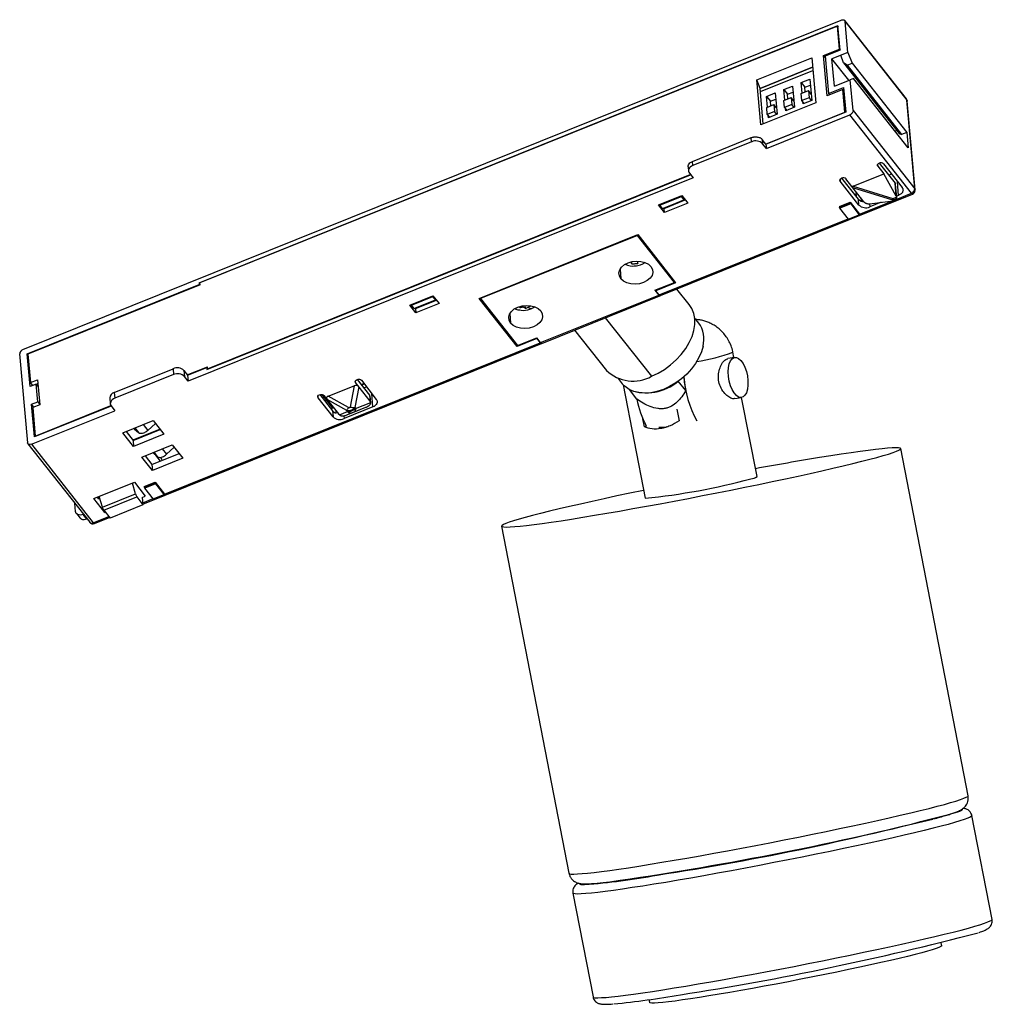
# Paper-space layout '_Posterior' of a CAD drawing. Header units: millimetres. Extents: x -22 to 98, y 17 to 138.
import ezdxf

# ---------------------------------------------------------------- set-up
doc = ezdxf.new("R2010")
doc.units = ezdxf.units.MM

psp = doc.layouts.new('_Posterior')

# ---------------------------------------------------------------- linework, layer by layer
at = {"color": 7, "linetype": 'Continuous', "lineweight": 25}
for p, q in [((-21.6, 97.33), (79.03, 137.83)), ((0.06, 105.52), (78.63, 137.14)), ((78.55, 137.07), (0.15, 105.52)), ((78.8, 134.26), (78.55, 137.07)), ((78.55, 137.07), (78.65, 136.94)), ((78.9, 134.13), (78.63, 137.14)), ((87.04, 128.13), (79.46, 137.78)), ((79.84, 133.86), (79.51, 137.65)), ((79.51, 137.65), (87.09, 128)), ((68.64, 130.48), (75.4, 133.2)), ((75.4, 133.2), (75.9, 127.66)), ((76.85, 133.48), (78.8, 134.26)), ((77.29, 128.52), (76.85, 133.48)), ((76.85, 133.48), (77.09, 133.17)), ((78.9, 134.13), (77.07, 133.39)), ((77.07, 133.39), (77.48, 128.78)), ((79.84, 133.86), (77.89, 133.07)), ((78.8, 134.26), (78.9, 134.13)), ((79.32, 132.58), (78.96, 133.5)), ((79.84, 133.86), (80.37, 132.54)), ((69.06, 129.43), (75.51, 132.03)), ((75.51, 132.02), (69.06, 129.42)), ((78.19, 129.72), (77.89, 133.07)), ((79.97, 130.43), (77.89, 133.07)), ((79.75, 132.29), (79.32, 132.58)), ((79.32, 132.58), (86.17, 123.87)), ((79.75, 132.29), (80.37, 132.54)), ((79.75, 132.29), (86.46, 123.76)), ((80.37, 132.54), (87.08, 124.01)), ((69.09, 129.04), (75.54, 131.64)), ((69.13, 124.94), (68.64, 130.48)), ((69.06, 129.43), (68.64, 130.48)), ((71.97, 129.29), (73.04, 129.72)), ((73.04, 129.72), (73.27, 127.1)), ((74.1, 130.15), (75.16, 130.58)), ((74.22, 128.85), (74.1, 130.15)), ((74.1, 130.15), (74.56, 129.57)), ((74.56, 129.57), (75.23, 129.84)), ((74.61, 129), (74.56, 129.57)), ((75.16, 130.58), (75.4, 127.95)), ((78.19, 129.72), (80.14, 130.5)), ((80.53, 130.65), (80.14, 130.5)), ((80.48, 126.71), (80.14, 130.5)), ((87.24, 122.11), (80.53, 130.65)), ((69.44, 125.07), (69.06, 129.43)), ((69.85, 128.44), (70.91, 128.87)), ((69.96, 127.13), (69.85, 128.44)), ((69.85, 128.44), (70.31, 127.85)), ((70.91, 128.87), (71.14, 126.24)), ((72.09, 127.99), (71.97, 129.29)), ((71.97, 129.29), (72.43, 128.71)), ((72.43, 128.71), (73.1, 128.98)), ((72.48, 128.15), (72.43, 128.71)), ((74.11, 128.8), (74.99, 129.16)), ((74.19, 127.93), (74.11, 128.8)), ((75.33, 128.73), (74.99, 129.16)), ((74.99, 129.16), (75.07, 128.28)), ((79.24, 129.3), (77.29, 128.52)), ((77.48, 128.78), (79.31, 129.52)), ((77.48, 128.78), (77.59, 128.64)), ((79.49, 126.51), (79.24, 129.3)), ((79.24, 129.3), (79.34, 129.17)), ((79.31, 129.52), (79.58, 126.5)), ((75.9, 127.66), (69.13, 124.94)), ((69.86, 127.09), (70.74, 127.45)), ((70.31, 127.85), (70.98, 128.12)), ((70.36, 127.29), (70.31, 127.85)), ((70.74, 127.45), (70.82, 126.57)), ((71.07, 127.02), (70.74, 127.45)), ((71.98, 127.95), (72.87, 128.3)), ((72.06, 127.07), (71.98, 127.95)), ((72.95, 127.43), (72.06, 127.07)), ((73.2, 127.88), (72.87, 128.3)), ((72.87, 128.3), (72.95, 127.43)), ((73.22, 127.08), (72.95, 127.43)), ((75.07, 128.28), (74.19, 127.93)), ((74.46, 127.58), (74.19, 127.93)), ((74.33, 127.53), (74.31, 127.77)), ((75.4, 127.95), (74.33, 127.53)), ((75.07, 128.28), (75.35, 127.93)), ((88.06, 117.07), (87.09, 128)), ((88.11, 116.94), (87.14, 127.87)), ((69.75, 122.59), (79.49, 126.51)), ((79.58, 126.5), (69.77, 122.56)), ((69.82, 122.05), (80.07, 126.17)), ((69.93, 126.22), (69.86, 127.09)), ((70.82, 126.57), (69.93, 126.22)), ((69.93, 126.22), (70.21, 125.87)), ((70.08, 125.82), (70.06, 126.06)), ((71.14, 126.24), (70.08, 125.82)), ((71.09, 126.22), (70.82, 126.57)), ((72.06, 127.07), (72.33, 126.72)), ((72.21, 126.67), (72.19, 126.91)), ((73.27, 127.1), (72.21, 126.67)), ((79.49, 126.51), (79.51, 126.48)), ((87.65, 116.53), (80.07, 126.17)), ((80.48, 126.71), (88.06, 117.07)), ((85.85, 124.27), (85.62, 124.18)), ((86.17, 123.87), (86.46, 123.76)), ((87.08, 124.01), (86.46, 123.76)), ((87.08, 124.01), (87.24, 122.11)), ((60.73, 120.46), (67.97, 123.37)), ((68.01, 122.86), (60.78, 119.95)), ((68.01, 122.86), (67.97, 123.37)), ((69.31, 123.14), (69.36, 122.63)), ((69.77, 122.56), (69.31, 123.14)), ((69.82, 122.05), (69.36, 122.63)), ((69.77, 122.56), (69.82, 122.05)), ((60.78, 119.95), (60.73, 120.46)), ((83.49, 120.08), (83.51, 119.86)), ((83.51, 119.86), (84.25, 118.93)), ((83.71, 120.25), (85.65, 117.79)), ((84.22, 120.15), (86.52, 117.23)), ((1.01, 94.88), (60.49, 118.82)), ((1.09, 94.95), (60.47, 118.85)), ((60.19, 119.78), (60.24, 119.27)), ((60.35, 119), (60.81, 118.42)), ((80.51, 117.42), (84.25, 118.93)), ((85.8, 116.17), (84.25, 118.93)), ((85.22, 118.88), (84.9, 118.75)), ((60.81, 118.42), (-1.28, 93.43)), ((78.88, 118.23), (78.9, 118.01)), ((81.2, 115.09), (78.9, 118.01)), ((81.14, 115.82), (79.11, 118.4)), ((81.82, 115.49), (79.61, 118.29)), ((80.51, 117.42), (85.39, 115.88)), ((85.8, 116.17), (85.65, 117.79)), ((85.85, 115.98), (85.71, 117.65)), ((86.09, 116.28), (85.94, 117.96)), ((56.57, 115.11), (59.42, 116.26)), ((56.8, 103.95), (87.8, 116.43)), ((59.37, 116.23), (59.38, 116.15)), ((59.42, 116.26), (60.17, 115.31)), ((80.42, 117.26), (85.33, 115.72)), ((80.85, 116.6), (80.9, 116.66)), ((80.92, 116.63), (80.85, 116.6)), ((80.9, 116.12), (80.85, 116.6)), ((85.78, 115.78), (87.65, 116.53)), ((86.09, 116.28), (85.84, 116.18)), ((57.31, 114.16), (56.57, 115.11)), ((56.71, 115.16), (56.72, 115.08)), ((56.72, 115.08), (59.38, 116.15)), ((57.06, 114.65), (56.72, 115.08)), ((57.06, 114.65), (59.72, 115.72)), ((59.82, 115.75), (57.25, 114.71)), ((57.27, 114.68), (59.85, 115.71)), ((60.17, 115.31), (57.31, 114.16)), ((59.72, 115.72), (59.38, 116.15)), ((59.82, 115.75), (59.72, 115.72)), ((78.8, 114.89), (80.13, 115.43)), ((78.81, 114.82), (80.14, 115.35)), ((80.19, 115.22), (78.86, 114.69)), ((80.13, 115.43), (81.28, 113.96)), ((80.13, 115.43), (80.14, 115.35)), ((80.19, 115.22), (80.14, 115.35)), ((80.19, 115.22), (81.25, 113.88)), ((81.2, 115.09), (81.14, 115.82)), ((81.28, 113.96), (85.29, 115.58)), ((81.44, 115.97), (81.47, 115.59)), ((82.5, 115.25), (85.43, 115.59)), ((82.51, 115.25), (82.55, 114.86)), ((83.94, 115.42), (82.55, 114.86)), ((85.43, 115.59), (85.33, 115.72)), ((85.39, 115.88), (85.84, 116.06)), ((85.48, 115.75), (85.57, 115.63)), ((85.59, 115.64), (85.57, 115.63)), ((57.06, 114.65), (57.36, 114.75)), ((57.25, 114.71), (57.27, 114.68)), ((57.31, 114.16), (57.27, 114.68)), ((78.8, 114.89), (78.81, 114.82)), ((78.86, 114.69), (78.81, 114.82)), ((79.92, 113.34), (78.86, 114.69)), ((79.92, 113.34), (81.25, 113.88)), ((81.29, 113.89), (79.96, 113.36)), ((81.29, 113.89), (81.25, 113.88)), ((81.28, 113.96), (81.29, 113.89)), ((56.64, 104.05), (79.88, 113.4)), ((79.92, 113.34), (79.96, 113.36)), ((34.52, 103.61), (54.01, 111.45)), ((53.96, 111.36), (53.96, 111.43)), ((54.01, 111.45), (58.66, 105.53)), ((53.96, 111.36), (34.65, 103.58)), ((58.51, 105.57), (53.96, 111.36)), ((53.22, 107.88), (53.22, 108.12)), ((53.94, 108.2), (54, 107.91)), ((54.01, 108.2), (54.02, 108.16)), ((54.86, 108.01), (54.91, 108.05)), ((51.83, 107.2), (51.92, 106.03)), ((0.06, 105.52), (0.08, 105.3)), ((0.06, 105.52), (0.17, 105.39)), ((0.18, 105.26), (0.15, 105.52)), ((56.12, 104.61), (58.51, 105.57)), ((58.66, 105.53), (56.24, 104.56)), ((58.51, 105.57), (58.49, 105.74)), ((-21.09, 96.78), (0.08, 105.3)), ((0.18, 105.26), (-20.99, 96.74)), ((0.13, 105.24), (0.08, 105.3)), ((56.12, 104.61), (56.58, 104.02)), ((56.23, 104.65), (56.24, 104.56)), ((56.64, 104.05), (56.24, 104.56)), ((60.34, 102.84), (58.82, 104.76)), ((25.96, 102.79), (28.82, 103.94)), ((26.16, 102.78), (28.82, 103.85)), ((26.5, 102.35), (29.16, 103.41)), ((29.22, 103.43), (26.64, 102.39)), ((26.67, 102.36), (29.24, 103.4)), ((29.57, 102.99), (26.71, 101.84)), ((28.81, 103.93), (28.82, 103.85)), ((28.82, 103.94), (29.57, 102.99)), ((29.16, 103.41), (28.82, 103.85)), ((29.21, 103.44), (29.16, 103.41)), ((39.17, 97.68), (34.52, 103.61)), ((34.65, 103.58), (34.65, 103.66)), ((34.65, 103.58), (39.2, 97.8)), ((42.05, 98.17), (56.58, 104.02)), ((42.21, 98.08), (56.73, 103.92)), ((26.71, 101.84), (25.96, 102.79)), ((26.15, 102.86), (26.16, 102.78)), ((26.5, 102.35), (26.16, 102.78)), ((26.5, 102.35), (26.8, 102.45)), ((26.64, 102.4), (26.67, 102.36)), ((26.67, 102.36), (26.71, 101.84)), ((38.28, 101.75), (38.37, 100.58)), ((39.41, 102.58), (39.49, 102.48)), ((39.49, 102.48), (39.49, 102.62)), ((39.93, 102.58), (39.92, 102.72)), ((40.18, 102.39), (40.16, 102.74)), ((41.35, 102.57), (40.99, 102.37)), ((41.19, 102.47), (41.27, 102.53)), ((50, 101.21), (55.7, 94.03)), ((61.5, 100.58), (61, 101.21)), ((46.24, 99.7), (50.16, 94.76)), ((-6.87, 78.32), (42.15, 98.05)), ((-4.2, 79.56), (41.99, 98.15)), ((41.59, 98.66), (39.17, 97.68)), ((39.2, 97.8), (41.59, 98.76)), ((41.59, 98.66), (41.58, 98.76)), ((42.05, 98.17), (41.59, 98.76)), ((41.59, 98.66), (41.99, 98.15)), ((39.17, 97.68), (39.16, 97.85)), ((65.83, 96.34), (65.7, 96.98)), ((-22.01, 96.79), (-21.04, 85.86)), ((-20.73, 92.77), (-21.09, 96.78)), ((-21.09, 96.78), (-20.99, 96.65)), ((-20.99, 96.74), (-20.68, 93.25)), ((65.03, 96.2), (65.08, 96.2)), ((65.92, 96.36), (65.09, 96.21)), ((-10.39, 92.06), (-3.15, 94.97)), ((-3.15, 94.97), (-3.09, 94.24)), ((-1.81, 94.74), (-1.74, 94.01)), ((-1.81, 94.74), (-1.35, 94.16)), ((-1.39, 94.22), (1.07, 95.21)), ((-1.35, 94.16), (0.99, 95.1)), ((0.99, 95.1), (1.01, 94.88)), ((0.99, 95.1), (1.09, 94.97)), ((1.09, 94.95), (1.07, 95.21)), ((1.09, 94.95), (1.12, 94.92)), ((-20.68, 93.25), (-19.8, 93.6)), ((-20.41, 92.9), (-20.68, 93.25)), ((-19.8, 93.6), (-19.53, 90.54)), ((-3.09, 94.24), (-10.32, 91.33)), ((-1.28, 93.43), (-1.74, 94.01)), ((-1.35, 94.16), (-1.28, 93.43)), ((19.31, 93.25), (19.29, 93.47)), ((21.1, 90.97), (19.31, 93.25)), ((19.51, 93.64), (21.03, 91.7)), ((20.02, 93.54), (21.85, 91.2)), ((51.6, 93.75), (52.1, 93.12)), ((59.91, 92.27), (58.99, 93.43)), ((-19.98, 93.08), (-20.73, 92.77)), ((-19.79, 90.89), (-19.98, 93.08)), ((-19.98, 93.08), (-19.72, 92.75)), ((-19.9, 92.98), (-19.76, 93.13)), ((-10.39, 92.06), (-10.32, 91.33)), ((15.95, 91.59), (19.13, 92.87)), ((19.13, 92.87), (18.64, 90.26)), ((19.7, 92.75), (19.22, 90.21)), ((20, 93.01), (20.33, 93.14)), ((20.37, 93.08), (20.05, 92.95)), ((20.32, 92.61), (20.64, 92.74)), ((52.22, 92.99), (54.93, 79.04)), ((53.89, 91.24), (52.97, 92.4)), ((-20.54, 90.59), (-19.79, 90.89)), ((-19.79, 90.89), (-19.53, 90.56)), ((-10.92, 91.39), (-10.86, 90.66)), ((14.7, 91.4), (14.68, 91.62)), ((16.54, 89.06), (14.7, 91.4)), ((14.9, 91.79), (16.47, 89.79)), ((15.17, 91.8), (16.48, 90.11)), ((15.41, 91.68), (17.2, 89.4)), ((18.22, 89.81), (15.8, 91.18)), ((18.44, 90.18), (15.95, 91.59)), ((19.31, 90.09), (21.16, 90.82)), ((21.03, 91.7), (21.1, 90.97)), ((21.16, 90.82), (21.09, 91.57)), ((21.43, 90.26), (21.28, 91.93)), ((65.93, 91.29), (66.76, 91.43)), ((68.67, 81.71), (66.78, 91.43)), ((-20.56, 85.67), (-10.3, 89.8)), ((-20.18, 86.58), (-20.54, 90.59)), ((-20.27, 90.24), (-20.54, 90.59)), ((-19.53, 90.54), (-20.41, 90.18)), ((-20.41, 90.18), (-20.1, 86.69)), ((-10.74, 90.38), (-20.18, 86.58)), ((-20.1, 86.69), (-10.78, 90.44)), ((-19.54, 90.53), (-19.53, 90.55)), ((-10.76, 90.4), (-10.3, 89.8)), ((16.48, 90.11), (16.28, 90.03)), ((16.46, 90.34), (16.48, 90.11)), ((16.47, 89.79), (16.54, 89.06)), ((16.93, 89.51), (16.9, 89.78)), ((17.33, 89.28), (18.31, 89.69)), ((21.43, 90.26), (17.88, 88.83)), ((18.22, 89.28), (20.56, 90.22)), ((18.31, 89.69), (18.22, 89.81)), ((18.22, 89.28), (18.96, 89.59)), ((19.17, 89.67), (20.56, 90.22)), ((19.22, 90.21), (19.31, 90.09)), ((58.81, 90.01), (59.09, 88.56)), ((-9.33, 87.08), (-5.58, 88.59)), ((-5.58, 88.59), (-4.26, 86.91)), ((17.85, 89.18), (17.88, 88.83)), ((54.82, 87.83), (54.63, 88.79)), ((-8.92, 87.25), (-8.06, 86.15)), ((-4.75, 87.53), (-8.09, 86.18)), ((-8.06, 86.15), (-4.72, 87.49)), ((-7.97, 87.63), (-7.89, 87.53)), ((-7.89, 87.53), (-7.41, 87.12)), ((-7.85, 87.68), (-7.41, 87.12)), ((-6.81, 88.1), (-6.25, 87.38)), ((-6.25, 87.38), (-5.3, 88.23)), ((55.05, 87.9), (54.82, 87.83)), ((-20.1, 86.69), (-20.05, 86.63)), ((-8.01, 85.4), (-9.33, 87.08)), ((-8.06, 86.15), (-8.01, 85.4)), ((-4.26, 86.91), (-8.01, 85.4)), ((-20.99, 85.73), (-13.4, 76.08)), ((-20.56, 85.67), (-12.98, 76.03)), ((-6.98, 84.1), (-3.24, 85.61)), ((-4.47, 85.11), (-3.94, 84.45)), ((-3.94, 84.45), (-3, 85.31)), ((-3.24, 85.61), (-1.94, 83.96)), ((-2.98, 85.27), (-3.1, 85.22)), ((94.63, 42.47), (86.34, 85.14)), ((-5.68, 82.45), (-6.98, 84.1)), ((-6.58, 84.27), (-5.74, 83.2)), ((-5.74, 83.2), (-2.4, 84.54)), ((-1.94, 83.96), (-5.68, 82.45)), ((-5.62, 84.65), (-5.57, 84.58)), ((-5.57, 84.58), (-5.09, 84.17)), ((-5.5, 84.7), (-5.09, 84.17)), ((-5.3, 84.35), (-4.73, 83.61)), ((-4.55, 83.88), (-4.63, 84.08)), ((-4.55, 83.88), (-4.54, 83.68)), ((-5.74, 83.2), (-5.68, 82.45)), ((-12.88, 79), (-7.9, 81)), ((-7.75, 79.57), (-8.14, 80.91)), ((-7.9, 81), (-6.56, 79.3)), ((-6.68, 80.49), (-5.35, 81.02)), ((-6.68, 80.49), (-6.67, 80.41)), ((-6.67, 80.41), (-5.34, 80.95)), ((-6.62, 80.28), (-6.67, 80.41)), ((-5.29, 80.82), (-6.62, 80.28)), ((-5.56, 78.94), (-6.62, 80.28)), ((-5.35, 81.02), (-4.2, 79.56)), ((-5.35, 81.02), (-5.34, 80.95)), ((-5.29, 80.82), (-5.34, 80.95)), ((-5.29, 80.82), (-4.23, 79.47)), ((-11.54, 77.3), (-12.88, 79)), ((-12.48, 79.16), (-12.3, 78.93)), ((-12.35, 79.21), (-12.15, 78.94)), ((-11.84, 77.93), (-12.25, 79.25)), ((-11.84, 77.93), (-7.75, 79.57)), ((-11.66, 77.58), (-7.59, 79.22)), ((-7.59, 79.22), (-6.87, 78.23)), ((-6.94, 79.15), (-6.56, 79.3)), ((-6.93, 79.14), (-6.87, 78.23)), ((-6.88, 78.48), (-5.6, 78.99)), ((-5.56, 78.94), (-4.23, 79.47)), ((-5.56, 78.94), (-5.52, 78.95)), ((-4.19, 79.49), (-5.52, 78.95)), ((-4.19, 79.49), (-4.23, 79.47)), ((-4.19, 79.49), (-4.2, 79.56)), ((-15.14, 77.43), (-15.23, 78.4)), ((-11.66, 77.58), (-10.89, 76.61)), ((-6.87, 78.23), (-10.89, 76.61)), ((-15.04, 77.17), (-14.58, 76.58)), ((-14.17, 77.06), (-14.19, 77.05)), ((-13.73, 76.47), (-14.19, 77.05)), ((-13.71, 76.48), (-13.73, 76.47)), ((-12.98, 76.03), (-11.05, 76.8)), ((-12.82, 75.93), (-10.95, 76.68)), ((-11.54, 77.3), (-11.55, 77.44)), ((-11.54, 77.3), (-11.47, 77.33)), ((37.26, 75.61), (45.54, 32.94)), ((97.58, 27.27), (95.1, 40.02)), ((46.02, 30.49), (48.5, 17.74)), ((91.39, 24.03), (91.32, 24.39)), ((55.38, 17.4), (55.45, 17.05))]:
    psp.add_line(p, q, dxfattribs=at)
at = {"color": 7, "linetype": 'Continuous', "lineweight": 25, "flags": 128}
for points in [[(79.03, 137.83), (79.12, 137.86), (79.2, 137.87), (79.28, 137.87), (79.35, 137.85), (79.41, 137.82), (79.46, 137.77), (79.49, 137.71), (79.51, 137.65)], [(60.78, 119.95), (60.61, 119.86), (60.47, 119.76), (60.36, 119.65), (60.28, 119.52), (60.24, 119.39), (60.24, 119.26), (60.28, 119.13), (60.35, 119)], [(83.51, 119.86), (83.48, 119.91), (83.47, 119.96), (83.47, 120.02), (83.48, 120.07), (83.51, 120.12), (83.56, 120.17), (83.62, 120.21), (83.68, 120.24)], [(78.9, 118.01), (78.88, 118.06), (78.86, 118.11), (78.86, 118.16), (78.88, 118.22), (78.91, 118.27), (78.95, 118.31), (79.01, 118.35), (79.07, 118.39)], [(85.48, 115.75), (85.69, 115.84), (85.85, 115.9)], [(51.92, 106.03), (51.74, 106.37), (51.69, 106.74), (51.79, 107.11), (52.02, 107.46), (52.37, 107.76), (52.81, 108), (53.32, 108.15), (53.87, 108.2), (54.4, 108.16), (54.89, 108.03), (55.31, 107.81), (55.62, 107.52)], [(55.62, 107.52), (55.8, 107.18), (55.85, 106.81), (55.76, 106.44), (55.52, 106.09), (55.18, 105.79), (54.73, 105.56), (54.22, 105.41), (53.68, 105.35), (53.14, 105.39), (52.65, 105.52), (52.24, 105.74), (51.92, 106.03)], [(38.37, 100.58), (38.19, 100.92), (38.14, 101.29), (38.24, 101.66), (38.47, 102.01), (38.82, 102.31), (39.26, 102.54), (39.77, 102.69), (40.31, 102.75), (40.85, 102.71), (41.34, 102.58), (41.75, 102.36), (42.07, 102.07)], [(42.07, 102.07), (42.25, 101.73), (42.3, 101.36), (42.2, 100.99), (41.97, 100.64), (41.62, 100.34), (41.18, 100.1), (40.67, 99.95), (40.13, 99.9), (39.59, 99.94), (39.1, 100.07), (38.68, 100.29), (38.37, 100.58)], [(55.7, 94.03), (56.52, 94.41), (57.31, 94.88), (58.05, 95.43), (58.74, 96.04), (59.36, 96.71), (59.9, 97.43), (60.34, 98.17), (60.68, 98.93), (60.9, 99.68), (61.02, 100.42), (61.01, 101.12), (60.89, 101.77), (60.65, 102.37), (60.34, 102.84)], [(62.04, 97.75), (61.83, 97.04), (61.52, 96.33), (61.11, 95.62), (60.61, 94.95), (60.03, 94.31), (59.38, 93.73), (58.67, 93.21), (57.92, 92.78), (57.15, 92.42), (56.37, 92.17), (55.6, 92.01), (54.86, 91.96), (54.16, 92.01), (53.51, 92.16), (52.94, 92.42), (52.44, 92.76), (52.1, 93.12)], [(67.49, 92.45), (67.36, 92.02), (67.18, 91.7), (66.95, 91.5), (66.69, 91.42), (66.41, 91.48), (66.13, 91.67), (65.85, 91.98), (65.61, 92.39), (65.4, 92.88), (65.25, 93.43), (65.15, 94), (65.12, 94.57), (65.15, 95.1), (65.25, 95.56), (65.4, 95.94), (65.61, 96.2), (65.86, 96.34), (66.13, 96.35), (66.41, 96.23), (66.69, 95.98), (66.95, 95.62), (67.18, 95.16), (67.36, 94.64), (67.49, 94.08), (67.55, 93.5), (67.55, 92.95), (67.49, 92.45)], [(19.31, 93.25), (19.26, 93.35), (19.28, 93.46), (19.36, 93.56), (19.48, 93.63), (19.63, 93.66), (19.78, 93.66), (19.92, 93.62), (20.02, 93.54)], [(-10.32, 91.33), (-10.48, 91.25), (-10.62, 91.15), (-10.73, 91.04), (-10.81, 90.91), (-10.85, 90.78), (-10.86, 90.65), (-10.83, 90.52), (-10.76, 90.4)], [(14.7, 91.4), (14.66, 91.5), (14.67, 91.6), (14.75, 91.7), (14.87, 91.77), (15.02, 91.81), (15.18, 91.81), (15.31, 91.76), (15.41, 91.68)], [(21.85, 91.2), (21.93, 91.08), (21.96, 90.95), (21.96, 90.81), (21.92, 90.68), (21.84, 90.55), (21.73, 90.44), (21.59, 90.34), (21.43, 90.26)], [(54.74, 80.01), (54.71, 80), (53.05, 79.66), (51.44, 79.32), (49.88, 78.98), (48.38, 78.65), (46.95, 78.33), (45.59, 78.02), (44.32, 77.72), (43.13, 77.44), (42.04, 77.17), (41.06, 76.91), (40.17, 76.68), (39.4, 76.46), (38.74, 76.26), (38.2, 76.09), (37.78, 75.93), (37.48, 75.8), (37.31, 75.69), (37.26, 75.61), (37.33, 75.55), (37.53, 75.51), (37.86, 75.5), (38.3, 75.51), (38.87, 75.55), (39.55, 75.62), (40.34, 75.7), (41.25, 75.81), (42.26, 75.95), (43.37, 76.11), (44.57, 76.28), (45.86, 76.48), (47.23, 76.7), (48.68, 76.94), (50.19, 77.2), (51.77, 77.47), (53.39, 77.76), (55.06, 78.06), (56.76, 78.37), (58.48, 78.69), (60.23, 79.02), (61.98, 79.36), (63.73, 79.7), (65.47, 80.05), (67.19, 80.39), (68.88, 80.74), (70.54, 81.09), (72.16, 81.43), (73.72, 81.77), (75.22, 82.1), (76.65, 82.42), (78.01, 82.73), (79.28, 83.02), (80.46, 83.31), (81.55, 83.58), (82.54, 83.83), (83.42, 84.07), (84.2, 84.29), (84.85, 84.48), (85.4, 84.66), (85.82, 84.81), (86.12, 84.95), (86.29, 85.05), (86.34, 85.14), (86.26, 85.2), (86.06, 85.23), (85.74, 85.25), (85.29, 85.23), (84.73, 85.19), (84.05, 85.13), (83.25, 85.04), (82.35, 84.93), (81.34, 84.8), (80.23, 84.64), (79.02, 84.46), (77.73, 84.26), (76.36, 84.04), (76.36, 84.04)], [(-13.18, 75.98), (-13.18, 75.96), (-13.17, 75.95), (-13.16, 75.93), (-13.16, 75.92), (-13.15, 75.91), (-13.14, 75.91), (-13.14, 75.91)], [(45.54, 32.94), (45.62, 32.88), (45.82, 32.84), (46.14, 32.83), (46.59, 32.85), (47.15, 32.89), (47.84, 32.95), (48.63, 33.04), (49.54, 33.15), (50.55, 33.28), (51.66, 33.44), (52.86, 33.62), (54.15, 33.82), (55.52, 34.04), (56.97, 34.28), (58.48, 34.53), (60.05, 34.8), (61.68, 35.09), (63.34, 35.39), (65.04, 35.7), (66.77, 36.02), (68.51, 36.35), (70.26, 36.69), (72.02, 37.03), (73.76, 37.38), (75.48, 37.73), (77.17, 38.08), (78.83, 38.42), (80.44, 38.76), (82, 39.1), (83.5, 39.43), (84.94, 39.75), (86.29, 40.06), (87.57, 40.36), (88.75, 40.64), (89.84, 40.91), (90.83, 41.17), (91.71, 41.4), (92.48, 41.62), (93.14, 41.82), (93.68, 41.99), (94.1, 42.15), (94.4, 42.28), (94.58, 42.39), (94.63, 42.47), (94.63, 42.47)], [(95.1, 40.02), (95.1, 40.02), (95.05, 39.94), (94.88, 39.83), (94.58, 39.7), (94.16, 39.54), (93.62, 39.37), (92.96, 39.17), (92.19, 38.95), (91.3, 38.72), (90.32, 38.46), (89.23, 38.19), (88.04, 37.91), (86.77, 37.61), (85.41, 37.3), (83.98, 36.98), (82.48, 36.65), (80.92, 36.31), (79.31, 35.97), (77.65, 35.62), (75.95, 35.28), (74.23, 34.93), (72.49, 34.58), (70.74, 34.24), (68.99, 33.9), (67.25, 33.57), (65.52, 33.25), (63.82, 32.94), (62.15, 32.64), (60.53, 32.35), (58.96, 32.08), (57.44, 31.82), (56, 31.59)], [(93.37, 40.48), (93.63, 40.58), (93.84, 40.7), (93.93, 40.79), (93.93, 40.83)], [(56, 31.59), (54.63, 31.37), (53.33, 31.17), (52.13, 30.99), (51.02, 30.83), (50.01, 30.7), (49.11, 30.59), (48.31, 30.5), (47.63, 30.43), (47.06, 30.4), (46.62, 30.38), (46.3, 30.39), (46.1, 30.43), (46.02, 30.49)], [(46.81, 31.68), (46.85, 31.62), (47.01, 31.57), (47.3, 31.56), (47.47, 31.56)], [(58.47, 18.84), (59.92, 19.07), (61.43, 19.33), (63.01, 19.6), (64.63, 19.89), (66.3, 20.19), (68, 20.5), (69.72, 20.82), (71.47, 21.15), (73.22, 21.49), (74.97, 21.83), (76.71, 22.18), (78.43, 22.53), (80.12, 22.87), (81.78, 23.22), (83.4, 23.56), (84.96, 23.9), (86.46, 24.23), (87.89, 24.55), (89.25, 24.86), (90.52, 25.16), (91.7, 25.44), (92.79, 25.71), (93.78, 25.96), (94.66, 26.2), (95.44, 26.42), (96.09, 26.61), (96.64, 26.79), (97.06, 26.95), (97.36, 27.08), (97.53, 27.19), (97.58, 27.27), (97.58, 27.27)], [(91.39, 24.03), (91.39, 24), (91.28, 23.92), (91.05, 23.81), (90.7, 23.68), (90.22, 23.53), (89.63, 23.35), (88.92, 23.16), (88.11, 22.95), (87.19, 22.72), (86.17, 22.47), (85.07, 22.22), (83.88, 21.95), (82.62, 21.67), (81.3, 21.38), (79.92, 21.09), (78.49, 20.79), (77.03, 20.49), (75.55, 20.19), (74.05, 19.9), (72.54, 19.6), (71.04, 19.32), (69.56, 19.04), (68.1, 18.78), (66.69, 18.52), (65.32, 18.28), (64, 18.06), (62.75, 17.86)], [(48.5, 17.74), (48.57, 17.68), (48.77, 17.64), (49.1, 17.63), (49.54, 17.65), (50.11, 17.68), (50.79, 17.75), (51.58, 17.83), (52.49, 17.95), (53.5, 18.08), (54.61, 18.24), (55.81, 18.42), (57.1, 18.62), (58.47, 18.84)], [(62.75, 17.86), (61.58, 17.67), (60.49, 17.5), (59.49, 17.36), (58.59, 17.23), (57.79, 17.13), (57.1, 17.06), (56.53, 17), (56.07, 16.98), (55.74, 16.98), (55.53, 17), (55.45, 17.05), (55.45, 17.05)]]:
    psp.add_lwpolyline(points, dxfattribs=at)
at = {"color": 7, "linetype": 'Continuous', "lineweight": 25}
for centre, radius, start, end in [((86.64, 127.82), 0.5, 5.0449, 38.1746), ((86.85, 127.99), 0.24, 3.8999, 37.8227), ((68.52, 121.76), 1.21, 46.0781, 114.6876), ((83.88, 119.8), 0.484, 46.0781, 114.6876), ((79.28, 117.95), 0.484, 46.0781, 114.6876), ((87.62, 116.89), 0.5, 291.9254, 360), ((87.79, 116.72), 0.258, 315.4558, 335.8205), ((87.67, 116.76), 0.379, 338.1816, 20.3205), ((82.04, 115.96), 1.21, 226.0781, 294.6876), ((86.05, 116.23), 0.797, 210.8342, 214.6386), ((85.92, 116.13), 0.63, 214.6195, 218.9853), ((53.47, 110.13), 2.54, 246.0145, 304.7514), ((39.92, 104.71), 2.57, 246.3037, 294.4467), ((40.96, 103.07), 0.7, 231.0317, 272.2574), ((58.77, 98.6), 3.37, 345.4474, 35.9848), ((-21.4, 96.75), 0.61, 109.0018, 176.7901), ((57.34, 120.38), 24.85, 279.0633, 289.6777), ((-2.65, 93.87), 1.21, 46.0781, 114.6876), ((53.42, 98.11), 4.67, 225.8114, 299.1859), ((-2.58, 93.14), 1.21, 46.0781, 114.6876), ((55.11, 97.96), 5.96, 248.9076, 310.592), ((72.95, 94.99), 13.33, 184.3952, 208.8791), ((74.54, 95.3), 14.94, 185.1259, 191.7065), ((-10.19, 91.35), 0.73, 105.3301, 177.5449), ((20.84, 91.54), 0.249, 5.4306, 39.2628), ((66.66, 93.79), 13.02, 191.2998, 206.9027), ((17.13, 90.35), 0.869, 220.5093, 256.1485), ((5.69, 97.49), 14.69, 328.4709, 330.1528), ((18.73, 90.23), 0.686, 232.3281, 290.1726), ((19.08, 92.09), 1.89, 256.4341, 274.2583), ((18.92, 90), 0.409, 307.515, 14.0682), ((17.38, 89.93), 1.21, 226.0781, 294.6876), ((146.73, -346.32), 436.07, 99.2859, 100.3367), ((46.88, 159.38), 80.74, 275.7213, 285.0961), ((67.71, 83.12), 1.71, 276.671, 304.2728), ((-13.01, 76.39), 0.5, 218.1864, 291.9941), ((5.96, 364.91), 336, 278.6318, 285.0786), ((-6.09, 429.98), 402.1, 278.1032, 283.8668), ((41.07, 116.02), 84.71, 274.3294, 280.4196), ((3.43, 377.56), 363.87, 278.8246, 284.7142), ((40.78, 122.75), 106.37, 275.5384, 279.9967)]:
    psp.add_arc(centre, radius, start, end, dxfattribs=at)
for points, knots in [([(87.09, 128), (87.11, 127.98), (87.12, 127.95), (87.13, 127.91), (87.14, 127.9), (87.14, 127.88), (87.14, 127.88), (87.14, 127.86), (87.14, 127.86), (87.14, 127.85)], [0, 0, 0, 0, 0.5, 0.5, 0.75, 0.75, 0.875, 0.875, 1, 1, 1, 1]), ([(80.48, 126.71), (80.49, 126.62), (80.45, 126.5), (80.29, 126.3), (80.18, 126.22), (80.07, 126.17)], [0, 0, 0, 0, 0.5, 0.5, 1, 1, 1, 1]), ([(67.97, 123.37), (68, 123.38), (68.05, 123.4), (68.14, 123.43), (68.23, 123.45), (68.36, 123.47), (68.53, 123.47), (68.73, 123.45), (68.92, 123.41), (69.08, 123.34), (69.22, 123.25), (69.28, 123.18), (69.31, 123.14)], [0, 0, 0, 0, 0.0600993, 0.1198084, 0.179664, 0.2401991, 0.369538, 0.5001206, 0.62939, 0.7600424, 0.879663, 1, 1, 1, 1]), ([(60.2, 119.78), (60.2, 119.87), (60.21, 120.04), (60.41, 120.29), (60.62, 120.4), (60.73, 120.46)], [0, 0, 0, 0, 0.318838, 0.659419, 1, 1, 1, 1]), ([(80.51, 117.42), (80.49, 117.41), (80.45, 117.4), (80.42, 117.37), (80.4, 117.33), (80.4, 117.3), (80.41, 117.28), (80.42, 117.26)], [0, 0, 0, 0, 0.232761, 0.428638, 0.606063, 0.789128, 1, 1, 1, 1]), ([(85.7, 117.65), (85.7, 117.65), (85.71, 117.7), (85.68, 117.75), (85.65, 117.79)], [0, 0, 0, 0, 0.0600096, 1, 1, 1, 1]), ([(86.52, 117.23), (86.53, 117.21), (86.56, 117.17), (86.59, 117.11), (86.61, 117.05), (86.63, 116.96), (86.63, 116.85), (86.59, 116.71), (86.51, 116.57), (86.39, 116.46), (86.25, 116.36), (86.14, 116.31), (86.09, 116.28)], [0, 0, 0, 0, 0.060099, 0.119808, 0.179664, 0.240199, 0.369538, 0.500121, 0.62939, 0.760042, 0.879663, 1, 1, 1, 1]), ([(87.65, 116.53), (87.73, 116.56), (87.81, 116.61), (87.94, 116.74), (88, 116.81), (88.03, 116.89)], [0, 0, 0, 0, 0.5, 0.5, 1, 1, 1, 1]), ([(87.8, 116.43), (87.79, 116.43), (87.76, 116.42), (87.71, 116.45), (87.67, 116.5), (87.65, 116.53)], [0, 0, 0, 0, 0.302665, 0.651332, 1, 1, 1, 1]), ([(88.06, 117.07), (88.09, 117.03), (88.12, 116.98), (88.11, 116.92), (88.11, 116.9)], [0, 0, 0, 0, 0.757629, 1, 1, 1, 1]), ([(81.14, 115.82), (81.21, 115.75), (81.36, 115.61), (81.64, 115.5), (81.82, 115.5), (81.86, 115.5)], [0, 0, 0, 0, 0.4218348, 0.8436695, 1, 1, 1, 1]), ([(81.82, 115.49), (81.83, 115.48), (81.85, 115.45), (81.89, 115.41), (81.94, 115.38), (81.99, 115.35), (82.05, 115.32), (82.16, 115.28), (82.32, 115.24), (82.44, 115.25), (82.5, 115.25)], [0, 0, 0, 0, 0.083834, 0.165317, 0.246077, 0.327783, 0.412051, 0.500354, 0.74595, 1, 1, 1, 1]), ([(85.33, 115.72), (85.35, 115.72), (85.38, 115.72), (85.41, 115.73), (85.43, 115.74)], [0, 0, 0, 0, 0.533751, 1, 1, 1, 1]), ([(85.85, 115.9), (85.85, 115.91), (85.86, 115.94), (85.86, 115.98), (85.85, 116.02), (85.84, 116.05), (85.84, 116.06)], [0, 0, 0, 0, 0.257429, 0.508218, 0.754866, 1, 1, 1, 1]), ([(53.22, 108.13), (53.22, 108.1), (53.22, 108.04), (53.22, 107.95), (53.22, 107.9), (53.22, 107.88)], [0, 0, 0, 0, 0.333521, 0.666479, 1, 1, 1, 1]), ([(53.22, 107.88), (53.27, 107.88), (53.37, 107.87), (53.53, 107.87), (53.69, 107.88), (53.84, 107.89), (53.95, 107.9), (54, 107.91)], [0, 0, 0, 0, 0.200626, 0.400313, 0.599687, 0.799374, 1, 1, 1, 1]), ([(54, 107.91), (54, 107.93), (54.01, 107.98), (54.02, 108.07), (54.02, 108.13), (54.02, 108.16)], [0, 0, 0, 0, 0.333521, 0.666479, 1, 1, 1, 1]), ([(53.58, 107.6), (53.67, 107.61), (53.87, 107.62), (54.07, 107.67), (54.19, 107.7)], [0, 0, 0, 0, 0.418297, 1, 1, 1, 1]), ([(56.58, 104.02), (56.61, 103.99), (56.68, 103.92), (56.74, 103.91), (56.76, 103.95), (56.76, 103.96)], [0, 0, 0, 0, 0.389732, 0.811059, 1, 1, 1, 1]), ([(56.64, 104.05), (56.67, 104.02), (56.72, 103.96), (56.77, 103.94), (56.79, 103.95), (56.79, 103.95)], [0, 0, 0, 0, 0.39291, 0.85264, 1, 1, 1, 1]), ([(38.92, 102.34), (38.92, 102.34), (39.05, 102.26), (39.26, 102.21), (39.47, 102.18), (39.52, 102.18)], [0, 0, 0, 0, 0.017744, 0.738879, 1, 1, 1, 1]), ([(39.49, 102.48), (39.54, 102.49), (39.64, 102.51), (39.78, 102.54), (39.88, 102.57), (39.93, 102.58)], [0, 0, 0, 0, 0.333521, 0.666479, 1, 1, 1, 1]), ([(39.93, 102.58), (39.96, 102.56), (40.01, 102.51), (40.1, 102.45), (40.15, 102.41), (40.18, 102.39)], [0, 0, 0, 0, 0.333521, 0.666479, 1, 1, 1, 1]), ([(65.7, 96.98), (65.69, 97.01), (65.66, 97.29), (65.49, 97.79), (65.19, 98.45), (64.81, 99.03), (64.38, 99.53), (63.9, 99.96), (63.4, 100.31), (62.88, 100.58), (62.37, 100.78), (61.88, 100.92), (61.47, 100.99), (61.24, 101.01), (61.16, 101.01)], [0, 0, 0, 0, 0.015011, 0.130036, 0.240021, 0.345568, 0.446982, 0.544367, 0.637671, 0.726692, 0.81107, 0.890219, 0.963103, 1, 1, 1, 1]), ([(42.17, 98.08), (42.17, 98.07), (42.16, 98.05), (42.12, 98.04), (42.06, 98.06), (42.01, 98.12), (41.99, 98.15)], [0, 0, 0, 0, 0.127595, 0.329123, 0.690845, 1, 1, 1, 1]), ([(42.2, 98.08), (42.2, 98.08), (42.18, 98.06), (42.13, 98.09), (42.08, 98.15), (42.05, 98.17)], [0, 0, 0, 0, 0.135607, 0.584639, 1, 1, 1, 1]), ([(65.92, 91.32), (65.88, 91.3), (65.72, 91.24), (65.33, 91.39), (64.81, 91.76), (64.33, 92.36), (64, 93.13), (63.89, 93.96), (63.99, 94.75), (64.25, 95.45), (64.63, 96), (64.9, 96.14), (65.03, 96.2)], [0, 0, 0, 0, 0.036974, 0.139013, 0.243971, 0.35442, 0.464906, 0.56891, 0.670366, 0.776794, 0.888202, 1, 1, 1, 1]), ([(59.91, 92.27), (59.75, 92.01), (59.59, 91.76), (59.23, 91.29), (59.04, 91.07), (58.63, 90.68), (58.41, 90.5), (58.04, 90.3), (57.91, 90.24), (57.64, 90.14), (57.5, 90.1), (57.21, 90.05), (57.06, 90.04), (56.76, 90.04), (56.61, 90.05), (56.15, 90.11), (55.84, 90.2), (55.25, 90.42), (54.96, 90.55), (54.41, 90.87), (54.14, 91.04), (53.89, 91.24)], [0, 0, 0, 0, 0.125, 0.125, 0.25, 0.25, 0.375, 0.375, 0.4375, 0.4375, 0.5, 0.5, 0.5625, 0.5625, 0.625, 0.625, 0.75, 0.75, 0.875, 0.875, 1, 1, 1, 1]), ([(20.9, 90.39), (20.92, 90.41), (20.96, 90.43), (21.01, 90.48), (21.06, 90.53), (21.11, 90.6), (21.16, 90.69), (21.16, 90.78), (21.16, 90.82)], [0, 0, 0, 0, 0.123721, 0.246219, 0.369739, 0.496472, 0.74288, 1, 1, 1, 1]), ([(21.16, 90.82), (21.15, 90.84), (21.15, 90.86), (21.14, 90.9), (21.12, 90.94), (21.11, 90.96), (21.1, 90.97)], [0, 0, 0, 0, 0.255374, 0.504692, 0.751637, 1, 1, 1, 1]), ([(19.22, 90.21), (19.2, 90.19), (19.17, 90.14), (19.11, 90.08), (19.04, 90.02), (18.97, 89.96), (18.9, 89.92), (18.83, 89.88), (18.73, 89.83), (18.58, 89.79), (18.39, 89.77), (18.28, 89.79), (18.22, 89.81)], [0, 0, 0, 0, 0.074074, 0.147195, 0.219415, 0.290787, 0.361366, 0.431209, 0.500374, 0.662511, 0.828819, 1, 1, 1, 1]), ([(18.31, 89.69), (18.33, 89.69), (18.38, 89.69), (18.46, 89.69), (18.55, 89.71), (18.63, 89.73), (18.72, 89.75), (18.84, 89.79), (18.98, 89.86), (19.16, 89.97), (19.26, 90.05), (19.31, 90.09)], [0, 0, 0, 0, 0.085896, 0.170751, 0.254592, 0.337447, 0.419348, 0.500325, 0.662925, 0.829404, 1, 1, 1, 1]), ([(18.64, 90.26), (18.63, 90.21), (18.61, 90.17), (18.53, 90.14), (18.48, 90.15), (18.44, 90.18)], [0, 0, 0, 0, 0.5, 0.5, 1, 1, 1, 1]), ([(18.96, 89.59), (18.98, 89.6), (19.01, 89.61), (19.09, 89.64), (19.13, 89.66), (19.17, 89.67)], [0, 0, 0, 0, 0.5, 0.5, 1, 1, 1, 1]), ([(20.56, 90.22), (20.59, 90.23), (20.64, 90.25), (20.72, 90.29), (20.81, 90.34), (20.87, 90.38), (20.9, 90.39)], [0, 0, 0, 0, 0.226518, 0.468444, 0.726165, 1, 1, 1, 1]), ([(17.33, 89.28), (17.32, 89.29), (17.29, 89.31), (17.26, 89.34), (17.23, 89.37), (17.21, 89.39), (17.2, 89.4)], [0, 0, 0, 0, 0.256687, 0.508175, 0.755562, 1, 1, 1, 1]), ([(17.33, 89.28), (17.35, 89.27), (17.39, 89.24), (17.46, 89.21), (17.53, 89.18), (17.63, 89.17), (17.75, 89.16), (17.84, 89.17), (17.88, 89.18)], [0, 0, 0, 0, 0.131126, 0.257915, 0.38198, 0.50504, 0.754331, 1, 1, 1, 1]), ([(17.88, 89.18), (17.94, 89.19), (18.06, 89.22), (18.17, 89.26), (18.22, 89.28)], [0, 0, 0, 0, 0.53157, 1, 1, 1, 1]), ([(59.09, 88.56), (58.73, 88.31), (58.36, 88.11), (57.79, 87.86), (57.6, 87.79), (57.21, 87.68), (57.03, 87.63), (56.47, 87.54), (56.1, 87.53), (55.42, 87.61), (55.1, 87.7), (54.82, 87.83)], [0, 0, 0, 0, 0.25, 0.25, 0.375, 0.375, 0.5, 0.5, 0.75, 0.75, 1, 1, 1, 1]), ([(57.6, 87.81), (57.44, 87.77), (57.08, 87.69), (56.77, 87.73), (56.6, 87.75)], [0, 0, 0, 0, 0.469024, 1, 1, 1, 1]), ([(-20.56, 85.67), (-20.68, 85.62), (-20.79, 85.62), (-20.97, 85.68), (-21.03, 85.76), (-21.04, 85.86)], [0, 0, 0, 0, 0.5, 0.5, 1, 1, 1, 1]), ([(-4.99, 84.11), (-4.87, 84.06), (-4.72, 84.05), (-4.4, 84.13), (-4.24, 84.21), (-4.09, 84.32)], [0, 0, 0, 0, 0.5, 0.5, 1, 1, 1, 1]), ([(-7.75, 79.57), (-7.73, 79.51), (-7.71, 79.44), (-7.65, 79.32), (-7.62, 79.26), (-7.59, 79.22)], [0, 0, 0, 0, 0.5, 0.5, 1, 1, 1, 1]), ([(-11.66, 77.58), (-11.7, 77.62), (-11.73, 77.67), (-11.79, 77.8), (-11.82, 77.87), (-11.84, 77.93)], [0, 0, 0, 0, 0.5, 0.5, 1, 1, 1, 1]), ([(-14.19, 77.05), (-14.42, 76.96), (-14.66, 76.95), (-15.01, 77.09), (-15.12, 77.24), (-15.14, 77.43)], [0, 0, 0, 0, 0.5, 0.5, 1, 1, 1, 1]), ([(-13.73, 76.47), (-13.85, 76.44), (-14.08, 76.36), (-14.39, 76.41), (-14.52, 76.53), (-14.58, 76.58)], [0, 0, 0, 0, 0.338543, 0.677087, 1, 1, 1, 1]), ([(-13.4, 76.08), (-13.39, 76.07), (-13.36, 76.03), (-13.29, 76), (-13.22, 75.99), (-13.18, 75.98)], [0, 0, 0, 0, 0.204671, 0.602335, 1, 1, 1, 1]), ([(-12.98, 76.03), (-12.95, 75.99), (-12.89, 75.93), (-12.84, 75.91), (-12.82, 75.93), (-12.82, 75.93)], [0, 0, 0, 0, 0.494098, 0.988196, 1, 1, 1, 1]), ([(90.39, 39.62), (90.66, 39.69), (91.2, 39.84), (91.89, 40.04), (92.49, 40.23), (93.02, 40.41), (93.4, 40.56), (93.69, 40.7), (93.91, 40.83), (94.12, 40.99), (94.3, 41.18), (94.48, 41.43), (94.61, 41.76), (94.67, 42.12), (94.64, 42.36), (94.62, 42.47)], [0, 0, 0, 0, 0.1215397, 0.2458594, 0.3716487, 0.5003526, 0.6361026, 0.7163616, 0.7905491, 0.8312408, 0.8681467, 0.9028236, 0.937215, 0.9718715, 1, 1, 1, 1]), ([(95.09, 40.02), (95.08, 40.08), (95.05, 40.25), (94.9, 40.48), (94.71, 40.67), (94.52, 40.78), (94.34, 40.85), (94.17, 40.89), (94.07, 40.9), (94.01, 40.91)], [0, 0, 0, 0, 0.073688, 0.202166, 0.324748, 0.452373, 0.598325, 0.783235, 1, 1, 1, 1]), ([(45.55, 32.93), (45.58, 32.8), (45.65, 32.55), (45.86, 32.24), (46.1, 32.01), (46.34, 31.86), (46.56, 31.76), (46.77, 31.7), (46.99, 31.66), (47.25, 31.63), (47.6, 31.62), (48.07, 31.64), (48.66, 31.68), (49.35, 31.74), (49.97, 31.81), (50.38, 31.86), (50.49, 31.88)], [0, 0, 0, 0, 0.035211, 0.069292, 0.101826, 0.134395, 0.168952, 0.208635, 0.258374, 0.326872, 0.435743, 0.567977, 0.692754, 0.824795, 0.952529, 1, 1, 1, 1]), ([(46.7, 31.72), (46.67, 31.7), (46.57, 31.65), (46.43, 31.56), (46.26, 31.39), (46.12, 31.2), (46.02, 30.93), (45.98, 30.67), (46.02, 30.52), (46.03, 30.49)], [0, 0, 0, 0, 0.133624, 0.418098, 0.56452, 0.699066, 0.827155, 0.954534, 1, 1, 1, 1]), ([(96, 25.67), (96.12, 25.71), (96.4, 25.81), (96.71, 25.94), (96.96, 26.07), (97.15, 26.19), (97.31, 26.34), (97.45, 26.52), (97.57, 26.77), (97.62, 27.05), (97.58, 27.21), (97.56, 27.27)], [0, 0, 0, 0, 0.1610222, 0.4062287, 0.5801309, 0.7025667, 0.7760082, 0.8424622, 0.9049491, 0.9667786, 1, 1, 1, 1]), ([(48.51, 17.74), (48.53, 17.66), (48.56, 17.47), (48.73, 17.24), (48.92, 17.07), (49.11, 16.97), (49.29, 16.9), (49.47, 16.86), (49.72, 16.83), (50.06, 16.82), (50.47, 16.83), (50.81, 16.86), (50.94, 16.87)], [0, 0, 0, 0, 0.038991, 0.091855, 0.143031, 0.197079, 0.259916, 0.340866, 0.457359, 0.658095, 0.859888, 1, 1, 1, 1])]:
    psp.add_open_spline(points, degree=3, knots=knots, dxfattribs=at)
for points in [[(88.03, 116.89), (88.05, 116.95), (88.06, 117.01), (88.06, 117.07)], [(85.33, 115.72), (85.34, 115.74), (85.36, 115.78), (85.37, 115.82)], [(85.37, 115.82), (85.38, 115.84), (85.38, 115.86), (85.39, 115.88)], [(85.39, 115.88), (85.42, 115.83), (85.45, 115.79), (85.48, 115.75)], [(85.43, 115.74), (85.44, 115.74), (85.46, 115.75), (85.48, 115.75)], [(85.57, 115.63), (85.55, 115.62), (85.5, 115.61), (85.45, 115.6), (85.43, 115.59)], [(85.85, 115.9), (85.83, 115.8), (85.73, 115.69), (85.59, 115.64)], [(85.8, 116.17), (85.81, 116.13), (85.83, 116.1), (85.84, 116.06)], [(40.18, 102.39), (40.29, 102.43), (40.41, 102.47), (40.52, 102.52)], [(40.52, 102.52), (40.63, 102.57), (40.74, 102.63), (40.85, 102.7)], [(19.7, 92.75), (19.57, 92.92), (19.36, 92.97), (19.13, 92.87)], [(15.95, 91.59), (15.72, 91.5), (15.67, 91.35), (15.8, 91.18)], [(-6.62, 87.14), (-6.49, 87.2), (-6.36, 87.29), (-6.25, 87.38)], [(-7.41, 87.12), (-7.34, 87.06), (-7.25, 87.03), (-7.14, 87.03)], [(-7.14, 87.03), (-6.98, 87.01), (-6.8, 87.05), (-6.62, 87.14)], [(-5.09, 84.17), (-5.06, 84.15), (-5.03, 84.13), (-4.99, 84.11)], [(-4.09, 84.32), (-4.04, 84.36), (-3.99, 84.4), (-3.94, 84.45)], [(-13.18, 75.98), (-13.12, 75.98), (-13.05, 76), (-12.98, 76.03)]]:
    psp.add_open_spline(points, degree=3, dxfattribs=at)

doc.saveas('drawing.dxf')
